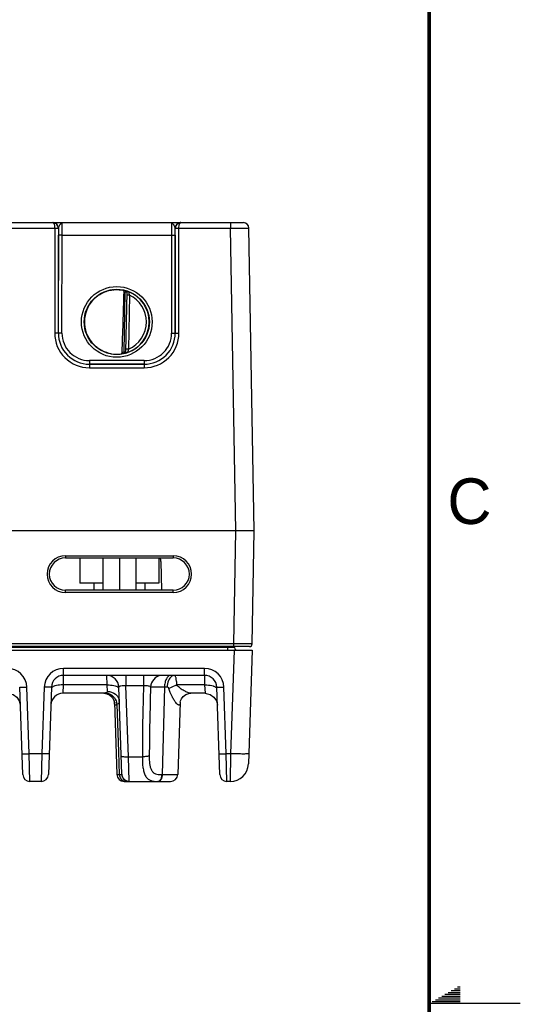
# Model space of a CAD drawing. Header units: inches. Extents: x 0 to 34, y 0 to 22.
# Tile 156 of 157: x 31.3 to 34, y 11 to 16.4. Entities that reach past the tile are written whole.
import ezdxf

# ---------------------------------------------------------------- set-up
doc = ezdxf.new("R2010")
doc.units = ezdxf.units.IN
doc.header["$LTSCALE"] = 1.87
doc.header["$MEASUREMENT"] = 0
doc.layers.get('0').update_dxf_attribs({"linetype": 'CONTINUOUS'})
doc.layers.add('02___PRT_ALL_AXES', color=7, linetype='CONTINUOUS')
doc.styles.add('TEXTSTYLE_2', font='txt')

msp = doc.modelspace()

# ---------------------------------------------------------------- linework, layer by layer
at = {"color": 7, "linetype": 'CONTINUOUS'}
for p, q in [((31.0837, 15.2779), (31.4383, 15.2779)), ((31.4398, 15.2779), (31.4383, 15.2779)), ((31.4385, 15.2779), (32.1386, 15.2779)), ((31.4387, 15.2779), (31.4386, 15.2779)), ((31.4401, 15.2779), (31.4387, 15.2779)), ((32.1386, 15.2779), (32.1362, 15.2779)), ((32.1387, 15.2779), (32.1372, 15.2779)), ((32.1387, 15.2779), (32.4826, 15.2779)), ((32.4126, 15.2779), (32.4126, 15.248)), ((31.0739, 15.248), (31.4482, 15.248)), ((31.4482, 15.248), (31.4481, 14.6726)), ((31.4482, 15.248), (31.4682, 15.248)), ((31.4482, 15.248), (31.4682, 15.2479)), ((31.4682, 15.2479), (31.4681, 14.6725)), ((31.4685, 15.2479), (31.4682, 15.2479)), ((32.1089, 15.2479), (32.1086, 15.2479)), ((32.1089, 15.2479), (32.1289, 15.248)), ((32.1089, 15.248), (32.1289, 15.248)), ((32.1089, 14.6725), (32.1089, 15.2479)), ((32.1289, 15.248), (32.4126, 15.248)), ((32.1289, 14.6726), (32.1289, 15.248)), ((32.4126, 15.248), (32.5126, 15.2484)), ((32.4415, 13.5889), (32.4126, 15.248)), ((32.5415, 13.5889), (32.5126, 15.2484)), ((31.4682, 14.6726), (31.4683, 15.2087)), ((31.4883, 15.2085), (31.4683, 15.2087)), ((31.4882, 14.6724), (31.4883, 15.2085)), ((31.4883, 15.2085), (32.0888, 15.2085)), ((32.0888, 15.2085), (32.1088, 15.2087)), ((32.0888, 15.2085), (32.0889, 14.6724)), ((32.1088, 15.2087), (32.1089, 14.6726)), ((31.8293, 14.57), (31.835, 14.8963)), ((31.8372, 14.9039), (31.835, 14.8963)), ((31.8429, 14.8962), (31.835, 14.8963)), ((31.8372, 14.9043), (31.8372, 14.9039)), ((31.8429, 14.8966), (31.8372, 14.5695)), ((31.8576, 14.8811), (31.8426, 14.8814)), ((31.8576, 14.8811), (31.8524, 14.5844)), ((31.4681, 14.6725), (31.4481, 14.6726)), ((31.4682, 14.6726), (31.4681, 14.6725)), ((31.4882, 14.6724), (31.4682, 14.6726)), ((32.0889, 14.6724), (32.1089, 14.6726)), ((32.1089, 14.6726), (32.1089, 14.6725)), ((32.1089, 14.6725), (32.1289, 14.6726)), ((31.8293, 14.57), (31.8372, 14.5699)), ((31.8312, 14.5624), (31.8293, 14.57)), ((31.8372, 14.5695), (31.8376, 14.5686)), ((31.8524, 14.5844), (31.8374, 14.5847)), ((31.8376, 14.5686), (31.8387, 14.5677)), ((31.9389, 14.5224), (31.6382, 14.5224)), ((31.6382, 14.5224), (31.6382, 14.5026)), ((31.8312, 14.5624), (31.8312, 14.562)), ((31.8312, 14.562), (31.8337, 14.5624)), ((31.9389, 14.5224), (31.9389, 14.5026)), ((31.6382, 14.5026), (31.6381, 14.5025)), ((31.6381, 14.5025), (31.939, 14.5025)), ((31.6381, 14.5025), (31.6381, 14.4826)), ((31.6381, 14.4826), (31.939, 14.4826)), ((31.9389, 14.5026), (31.6382, 14.5026)), ((31.9389, 14.5026), (31.939, 14.5025)), ((31.939, 14.5025), (31.939, 14.4826)), ((32.4416, 13.5889), (23.6196, 13.5889)), ((32.4307, 12.9695), (32.4416, 13.5889)), ((32.5307, 12.9695), (32.5415, 13.5889)), ((31.5073, 13.4527), (32.0978, 13.4527)), ((31.5073, 13.4527), (31.5073, 13.4409)), ((31.5073, 13.4409), (32.0978, 13.4409)), ((31.5865, 13.4409), (31.5865, 13.3029)), ((31.7117, 13.4409), (31.7117, 13.3029)), ((31.7125, 13.4409), (31.7125, 13.2637)), ((31.8025, 13.4409), (31.8025, 13.2637)), ((31.8925, 13.4409), (31.8925, 13.2637)), ((32.0185, 13.4409), (32.0185, 13.3029)), ((32.0978, 13.4527), (32.0978, 13.4409)), ((31.7125, 13.3029), (31.5865, 13.3029)), ((31.663, 13.3029), (31.663, 13.2637)), ((32.0185, 13.3029), (31.8925, 13.3029)), ((31.942, 13.3029), (31.942, 13.2637)), ((32.0978, 13.2637), (31.5073, 13.2637)), ((31.5073, 13.2515), (31.5073, 13.2637)), ((32.0978, 13.2515), (31.5073, 13.2515)), ((32.0978, 13.2515), (32.0978, 13.2637)), ((32.3949, 12.9497), (23.2856, 12.9497)), ((32.5157, 12.9548), (23.6184, 12.9548)), ((32.4307, 12.9695), (23.6194, 12.9695)), ((32.3949, 12.9497), (32.3948, 12.9548)), ((32.3949, 12.9497), (32.3949, 12.9352)), ((32.4307, 12.9548), (32.4307, 12.9695)), ((32.4343, 12.9497), (32.4342, 12.955)), ((20.7534, 12.9352), (32.5313, 12.9352)), ((32.4314, 12.9352), (32.4116, 12.3679)), ((32.5313, 12.9352), (32.5096, 12.3124)), ((31.4969, 12.7447), (31.4972, 12.7974)), ((32.2696, 12.8354), (31.4972, 12.8354)), ((31.4972, 12.7974), (31.4972, 12.8354)), ((32.2696, 12.7974), (31.4972, 12.7974)), ((31.7328, 12.7974), (31.7331, 12.7447)), ((31.8387, 12.7974), (31.8387, 12.7398)), ((31.9348, 12.7974), (31.9348, 12.7398)), ((32.2696, 12.7974), (32.2696, 12.8354)), ((32.2696, 12.7974), (32.2698, 12.7447)), ((31.2731, 12.2539), (31.2564, 12.7328)), ((31.3085, 12.3679), (31.2958, 12.7328)), ((31.391, 12.7328), (31.3782, 12.3679)), ((31.4303, 12.7328), (31.4136, 12.2539)), ((31.4938, 12.699), (31.4969, 12.7447)), ((31.7331, 12.7447), (31.4969, 12.7447)), ((31.7331, 12.7447), (31.7356, 12.7092)), ((31.8164, 12.2552), (31.7997, 12.7328)), ((31.9348, 12.7398), (31.8387, 12.7398)), ((31.8522, 12.3515), (31.8387, 12.7398)), ((32.05, 12.7328), (32.0372, 12.2539)), ((32.0646, 12.7328), (32.05, 12.7328)), ((32.2698, 12.7447), (32.118, 12.7447)), ((32.2698, 12.7447), (32.273, 12.699)), ((32.3314, 12.7331), (32.3341, 12.7307)), ((32.3532, 12.2539), (32.3364, 12.7328)), ((32.3885, 12.3679), (32.3758, 12.7328)), ((31.7168, 12.699), (31.4938, 12.699)), ((31.7167, 12.699), (31.7337, 12.6965)), ((31.7337, 12.6965), (31.7503, 12.6886)), ((32.273, 12.699), (32.1943, 12.699)), ((31.7706, 12.665), (31.771, 12.6645)), ((31.7746, 12.6533), (31.775, 12.65)), ((31.7751, 12.6497), (31.7889, 12.2539)), ((31.7989, 12.3775), (31.7901, 12.6391)), ((32.1361, 12.6497), (32.1222, 12.2539)), ((32.1361, 12.65), (32.1361, 12.6504)), ((32.1361, 12.6497), (32.1361, 12.65)), ((31.3782, 12.3679), (31.3085, 12.3679)), ((31.3125, 12.2159), (31.3085, 12.3679)), ((31.3782, 12.3679), (31.3742, 12.2159)), ((31.8031, 12.2539), (31.7989, 12.3775)), ((32.4116, 12.3679), (32.3885, 12.3679)), ((32.3925, 12.2159), (32.3885, 12.3679)), ((32.4116, 12.3679), (32.4096, 12.2159)), ((31.8522, 12.3515), (31.9288, 12.3515)), ((31.8557, 12.2177), (31.8522, 12.3515)), ((31.7889, 12.2539), (31.8031, 12.2539)), ((31.8031, 12.2539), (31.8158, 12.2539)), ((32.0341, 12.2539), (32.0372, 12.2539)), ((32.0372, 12.2539), (32.1222, 12.2539)), ((31.3742, 12.2159), (31.3125, 12.2159)), ((31.8283, 12.2159), (32.0829, 12.2159)), ((32.4096, 12.2159), (32.3925, 12.2159))]:
    msp.add_line(p, q, dxfattribs=at)
at = {"color": 2, "linetype": 'CONTINUOUS'}
for p, q in [((33.6039, 11.06), (33.6697, 11.06)), ((33.6213, 11.07), (33.6697, 11.07)), ((33.6386, 11.08), (33.6697, 11.08)), ((33.6559, 11.09), (33.6697, 11.09)), ((33.5173, 11.01), (33.6697, 11.01)), ((33.5347, 11.02), (33.6697, 11.02)), ((33.552, 11.03), (33.6697, 11.03)), ((33.5693, 11.04), (33.6697, 11.04)), ((33.5866, 11.05), (33.6697, 11.05)), ((34, 11), (33.5, 11))]:
    msp.add_line(p, q, dxfattribs=at)
at = {"color": 7, "linetype": 'CONTINUOUS', "const_width": 0.02}
msp.add_lwpolyline([(33.5, 0.5), (33.5, 21.5)], dxfattribs=at)
at = {"color": 7, "linetype": 'CONTINUOUS'}
for points in [[(31.193, 12.699), (31.1976, 12.6988), (31.2211, 12.6928), (31.2409, 12.6787), (31.2544, 12.6585), (31.2598, 12.6348)], [(31.7503, 12.6886), (31.7626, 12.6776), (31.7704, 12.6657), (31.7741, 12.6556), (31.7744, 12.654)], [(32.1361, 12.6496), (32.1361, 12.6506), (32.1376, 12.6576), (32.1426, 12.6691), (32.1522, 12.6816), (32.1664, 12.692), (32.184, 12.6981), (32.1943, 12.699)], [(32.273, 12.699), (32.2776, 12.6988), (32.3011, 12.6928), (32.321, 12.6787), (32.3345, 12.6585), (32.3399, 12.6348)], [(31.771, 12.6645), (31.7742, 12.6549), (31.7746, 12.6533)], [(31.7744, 12.654), (31.775, 12.6503), (31.775, 12.6497)], [(32.1361, 12.6504), (32.1374, 12.6571), (32.1375, 12.6573)]]:
    msp.add_lwpolyline(points, dxfattribs=at)
for centre, radius in [((31.7885, 14.734), 0.1937), ((31.7885, 14.7339), 0.1787)]:
    msp.add_circle(centre, radius, dxfattribs=at)
for centre, radius, start, end in [((31.4383, 15.2746), 0.00327, 87.8599, 89.9826), ((31.4385, 15.2479), 0.03, 87.5291, 89.999), ((31.4385, 15.2479), 0.03, 359.9956, 87.5279), ((32.1386, 15.2479), 0.03, 92.7602, 180.0044), ((32.1386, 15.2479), 0.03, 90.0012, 92.7589), ((32.1387, 15.2746), 0.00327, 90.0179, 92.1395), ((32.4826, 15.2479), 0.03, 1, 90), ((31.4381, 15.2479), 0.03, 359.9986, 0.2485), ((36.2615, 15.2083), 4.7932, 179.5265, 179.9953), ((27.5711, 15.2094), 4.5376, 359.9915, 0.4867), ((32.1389, 15.2479), 0.03, 179.7515, 180.0014), ((31.7885, 14.734), 0.1772, 97.5897, 260.4103), ((31.7887, 14.7331), 0.1781, 97.6098, 99.3988), ((31.7885, 14.7342), 0.1766, 74.0133, 78.9223), ((31.7885, 14.7339), 0.169, 74.0143, 76.3145), ((31.835, 14.8967), 0.00787, 359.0028, 74.0573), ((31.835, 14.8963), 0.00787, 1.6021, 74.0232), ((31.835, 14.8963), 0.00784, 359.0019, 1.612), ((31.7885, 14.7339), 0.1776, 359.9911, 68.799), ((32.1392, 14.9654), 0.2939, 192.9473, 196.6544), ((31.7885, 14.7339), 0.1626, 359.9909, 64.8568), ((31.7868, 14.734), 0.1755, 180.0274, 181.9215), ((31.7886, 14.7339), 0.1776, 289.1913, 359.9989), ((31.7886, 14.7339), 0.1626, 293.1308, 0.0029), ((31.6381, 14.6725), 0.1899, 179.9889, 270.0019), ((31.6381, 14.6724), 0.1699, 179.9848, 270.0049), ((31.6382, 14.6725), 0.17, 179.9855, 269.9982), ((31.6382, 14.6723), 0.15, 179.9812, 270.0003), ((31.9389, 14.6725), 0.17, 270.0018, 0.0145), ((31.9389, 14.6723), 0.15, 269.9997, 0.0188), ((31.939, 14.6725), 0.1899, 269.9981, 0.0111), ((31.939, 14.6724), 0.1699, 269.9951, 0.0152), ((31.7885, 14.734), 0.169, 280.1153, 283.9841), ((31.8293, 14.5696), 0.00787, 283.9402, 358.9971), ((31.8293, 14.57), 0.00787, 283.9738, 356.3969), ((31.8293, 14.57), 0.00784, 356.3871, 358.9981), ((31.7888, 14.7352), 0.1784, 259.0718, 260.3997), ((31.7872, 14.7252), 0.1683, 260.3451, 277.8085), ((31.7885, 14.7338), 0.1767, 277.0182, 283.9844), ((31.5073, 13.3521), 0.1006, 90.0006, 269.9994), ((31.5073, 13.3523), 0.0886, 90, 270), ((32.0978, 13.3521), 0.1006, 270.0003, 89.9997), ((32.0978, 13.3523), 0.0886, 270, 90), ((32.449, 12.95), 0.0148, 181, 240.3333), ((32.5157, 12.9698), 0.015, 270.0001, 359), ((31.1895, 12.7291), 0.1063, 2.0026, 89.9973), ((31.4972, 12.7291), 0.1063, 90.0003, 177.9997), ((31.4972, 12.7305), 0.0669, 90.0003, 177.9977), ((31.7328, 12.7305), 0.0669, 2, 90), ((32.0406, 12.7305), 0.0669, 98.0647, 177.9786), ((32.2696, 12.7291), 0.1063, 2.0026, 89.9973), ((32.2696, 12.7305), 0.0669, 2.0112, 90), ((44.9103, 12.3437), 12.9815, 178.25135, 179.96552), ((48.1886, 12.2343), 16.2225, 178.23871, 179.57212), ((31.4938, 12.6321), 0.0669, 90, 177.64), ((31.7193, 12.6297), 0.0714, 7.5142, 16.5809), ((32.4096, 12.3159), 0.1, 270, 358), ((31.3125, 12.2553), 0.0394, 182.0082, 270.0003), ((31.3742, 12.2553), 0.0394, 269.9997, 357.9918), ((31.8282, 12.2553), 0.0394, 182, 270), ((31.8446, 12.2552), 0.0416, 181.8363, 184.9139), ((32.0829, 12.2553), 0.0394, 270, 358), ((32.3925, 12.2553), 0.0394, 182.0082, 270.0003), ((31.8394, 12.2502), 0.0344, 251.9865, 256.4113), ((31.8555, 12.2571), 0.0393, 241.0957, 247.1547)]:
    msp.add_arc(centre, radius, start, end, dxfattribs=at)
msp.add_ellipse((31.8102, 17.4912), major_axis=(0.078, 4.4688), ratio=0.01745, start_param=-2.283644, end_param=-2.189561, dxfattribs=at)
for points, knots in [([(31.4385, 15.2779), (31.4391, 15.2779), (31.4406, 15.2773), (31.4423, 15.2755), (31.444, 15.2727), (31.4454, 15.2691), (31.4466, 15.2646), (31.4478, 15.2576), (31.4482, 15.2519), (31.4482, 15.248)], [0, 0, 0, 0, 0.058927, 0.132934, 0.228657, 0.347601, 0.48839, 0.647641, 1, 1, 1, 1]), ([(31.4682, 15.248), (31.4681, 15.2519), (31.4666, 15.2596), (31.4602, 15.2694), (31.4508, 15.2759), (31.4434, 15.2777), (31.4398, 15.2779)], [0, 0, 0, 0, 0.256304, 0.50879, 0.756176, 1, 1, 1, 1]), ([(31.4899, 15.2779), (31.4889, 15.2779), (31.4867, 15.2774), (31.4836, 15.2753), (31.4807, 15.2722), (31.4777, 15.2681), (31.4748, 15.2634), (31.4719, 15.2583), (31.4696, 15.2532), (31.4685, 15.2496), (31.4685, 15.2479)], [0, 0, 0, 0, 0.078756, 0.170582, 0.281971, 0.413169, 0.5601, 0.715105, 0.866637, 1, 1, 1, 1]), ([(31.4883, 15.2085), (31.4883, 15.213), (31.4883, 15.2219), (31.4884, 15.2348), (31.4885, 15.2449), (31.4887, 15.2524), (31.4888, 15.2575), (31.4889, 15.262), (31.489, 15.2661), (31.4891, 15.2695), (31.4893, 15.2724), (31.4894, 15.2745), (31.4895, 15.2758), (31.4896, 15.2765), (31.4896, 15.2771), (31.4897, 15.2775), (31.4898, 15.2778), (31.4898, 15.2779), (31.4899, 15.2779)], [0, 0, 0, 0, 0.195368, 0.382973, 0.55569, 0.634386, 0.706958, 0.772718, 0.831042, 0.881376, 0.923246, 0.956259, 0.969347, 0.980118, 0.98855, 0.994633, 0.998383, 1, 1, 1, 1]), ([(32.0872, 15.2779), (32.0872, 15.2779), (32.0873, 15.2778), (32.0874, 15.2775), (32.0874, 15.2771), (32.0875, 15.2765), (32.0876, 15.2758), (32.0877, 15.2745), (32.0878, 15.2724), (32.088, 15.2695), (32.0881, 15.2661), (32.0882, 15.262), (32.0883, 15.2575), (32.0884, 15.2524), (32.0885, 15.2449), (32.0887, 15.2348), (32.0888, 15.2219), (32.0888, 15.213), (32.0888, 15.2085)], [0, 0, 0, 0, 0.00163, 0.005392, 0.011478, 0.019909, 0.030679, 0.043767, 0.07678, 0.118649, 0.168982, 0.227304, 0.293062, 0.365632, 0.444325, 0.617036, 0.804634, 1, 1, 1, 1]), ([(32.1086, 15.2479), (32.1085, 15.2496), (32.1075, 15.2532), (32.1051, 15.2583), (32.1023, 15.2634), (32.0994, 15.2681), (32.0964, 15.2722), (32.0934, 15.2753), (32.0904, 15.2774), (32.0882, 15.2779), (32.0872, 15.2779)], [0, 0, 0, 0, 0.133375, 0.284921, 0.439936, 0.58687, 0.718061, 0.829437, 0.921249, 1, 1, 1, 1]), ([(32.1372, 15.2779), (32.1335, 15.2777), (32.1261, 15.2759), (32.1168, 15.2693), (32.1104, 15.2596), (32.1089, 15.2519), (32.1089, 15.248)], [0, 0, 0, 0, 0.243825, 0.491225, 0.743715, 1, 1, 1, 1]), ([(32.1289, 15.248), (32.1289, 15.2519), (32.1293, 15.2576), (32.1305, 15.2646), (32.1317, 15.2691), (32.1331, 15.2727), (32.1347, 15.2755), (32.1365, 15.2773), (32.138, 15.2779), (32.1386, 15.2779)], [0, 0, 0, 0, 0.35236, 0.511612, 0.652403, 0.771347, 0.867068, 0.941073, 1, 1, 1, 1]), ([(31.6114, 14.7354), (31.6114, 14.7458), (31.6134, 14.7664), (31.6217, 14.7964), (31.6351, 14.8244), (31.6532, 14.8497), (31.6754, 14.8715), (31.7011, 14.8891), (31.7294, 14.902), (31.7495, 14.9071), (31.7596, 14.9088)], [0, 0, 0, 0, 0.124994, 0.249987, 0.374981, 0.49998, 0.624979, 0.749984, 0.87499, 1, 1, 1, 1]), ([(31.7651, 14.9096), (31.7704, 14.9103), (31.7896, 14.912), (31.809, 14.9103), (31.8225, 14.9074)], [0, 0, 0, 0, 0.279236, 1, 1, 1, 1]), ([(31.8284, 14.8981), (31.8285, 14.8993), (31.8282, 14.9015), (31.8269, 14.9045), (31.825, 14.9065), (31.8233, 14.9073), (31.8225, 14.9074)], [0, 0, 0, 0, 0.29813, 0.561485, 0.78951, 1, 1, 1, 1]), ([(31.8528, 14.8995), (31.8517, 14.8999), (31.8496, 14.9007), (31.8467, 14.9017), (31.844, 14.9025), (31.8418, 14.9032), (31.8401, 14.9036), (31.839, 14.9039), (31.8384, 14.9041), (31.8379, 14.9042), (31.8375, 14.9043), (31.8373, 14.9043), (31.8372, 14.9043), (31.8372, 14.9043)], [0, 0, 0, 0, 0.209002, 0.401143, 0.572522, 0.719607, 0.838965, 0.887207, 0.927301, 0.958883, 0.981641, 0.995322, 1, 1, 1, 1]), ([(31.8528, 14.8995), (31.8517, 14.8999), (31.85, 14.8999), (31.8479, 14.8995), (31.8464, 14.8991), (31.845, 14.8985), (31.8438, 14.8979), (31.8429, 14.8971), (31.8429, 14.8966)], [0, 0, 0, 0, 0.296253, 0.448699, 0.596767, 0.731961, 0.846449, 1, 1, 1, 1]), ([(31.755, 14.56), (31.7452, 14.5619), (31.726, 14.5673), (31.6989, 14.5802), (31.6744, 14.5974), (31.6531, 14.6184), (31.6357, 14.6427), (31.6226, 14.6696), (31.6141, 14.6983), (31.6118, 14.7182), (31.6115, 14.7281)], [0, 0, 0, 0, 0.125009, 0.250015, 0.37502, 0.500019, 0.625017, 0.750011, 0.875004, 1, 1, 1, 1]), ([(31.8101, 14.5585), (31.8111, 14.5586), (31.8131, 14.5592), (31.8156, 14.561), (31.8176, 14.564), (31.8181, 14.5664), (31.8181, 14.5676)], [0, 0, 0, 0, 0.224287, 0.456533, 0.713042, 1, 1, 1, 1]), ([(31.8337, 14.5624), (31.8349, 14.5628), (31.8372, 14.5642), (31.8384, 14.5665), (31.8387, 14.5677)], [0, 0, 0, 0, 0.490097, 1, 1, 1, 1]), ([(31.8387, 14.5677), (31.8393, 14.5674), (31.8406, 14.5669), (31.8432, 14.566), (31.8455, 14.5658), (31.8469, 14.5662)], [0, 0, 0, 0, 0.226855, 0.484828, 1, 1, 1, 1]), ([(31.8524, 14.5844), (31.8517, 14.5823), (31.8498, 14.5763), (31.848, 14.5702), (31.8469, 14.5662)], [0, 0, 0, 0, 0.346233, 1, 1, 1, 1]), ([(31.8337, 14.5624), (31.8356, 14.5629), (31.84, 14.564), (31.8444, 14.5653), (31.8469, 14.5662)], [0, 0, 0, 0, 0.415281, 1, 1, 1, 1]), ([(32.5415, 13.5889), (32.5414, 13.5889), (32.5407, 13.5889), (32.5382, 13.5888), (32.5327, 13.5888), (32.5236, 13.5887), (32.5056, 13.5887), (32.4844, 13.5887), (32.4641, 13.5887), (32.4513, 13.5888), (32.4448, 13.5889), (32.4416, 13.5889)], [0, 0, 0, 0, 0.004826, 0.01923, 0.076142, 0.168554, 0.292918, 0.617335, 0.804919, 0.901987, 1, 1, 1, 1]), ([(32.4343, 12.9497), (32.4343, 12.9496), (32.4339, 12.9497), (32.4334, 12.9496), (32.4324, 12.9497), (32.4305, 12.9496), (32.4272, 12.9496), (32.4224, 12.9496), (32.4165, 12.9496), (32.4072, 12.9496), (32.3999, 12.9497), (32.3949, 12.9497)], [0, 0, 0, 0, 0.004927, 0.019406, 0.043294, 0.076408, 0.168846, 0.293238, 0.444695, 0.61748, 1, 1, 1, 1]), ([(32.5307, 12.9695), (32.5307, 12.9695), (32.5307, 12.9695), (32.5306, 12.9695), (32.5304, 12.9695), (32.5302, 12.9695), (32.53, 12.9695), (32.5295, 12.9695), (32.5287, 12.9695), (32.5277, 12.9695), (32.5263, 12.9694), (32.5248, 12.9694), (32.5223, 12.9694), (32.5186, 12.9694), (32.5136, 12.9694), (32.5078, 12.9694), (32.5012, 12.9694), (32.494, 12.9694), (32.4832, 12.9694), (32.4685, 12.9694), (32.45, 12.9695), (32.4372, 12.9695), (32.4307, 12.9695)], [0, 0, 0, 0, 0.000309, 0.001216, 0.002722, 0.004829, 0.007536, 0.010839, 0.019232, 0.029986, 0.043077, 0.058473, 0.076137, 0.118094, 0.168544, 0.227001, 0.292904, 0.365616, 0.444439, 0.617324, 0.804913, 1, 1, 1, 1]), ([(32.0844, 12.7974), (32.0798, 12.7974), (32.0694, 12.7928), (32.0589, 12.7777), (32.0519, 12.757), (32.0501, 12.7412), (32.05, 12.7328)], [0, 0, 0, 0, 0.17497, 0.400099, 0.682156, 1, 1, 1, 1]), ([(32.0895, 12.7925), (32.0814, 12.787), (32.0687, 12.7672), (32.0649, 12.7451), (32.0646, 12.7328)], [0, 0, 0, 0, 0.44557, 1, 1, 1, 1]), ([(32.1044, 12.7974), (32.1032, 12.7974), (32.0979, 12.797), (32.0928, 12.7948), (32.0895, 12.7925)], [0, 0, 0, 0, 0.240977, 1, 1, 1, 1]), ([(32.118, 12.7447), (32.1176, 12.7518), (32.1165, 12.7647), (32.1142, 12.7796), (32.1114, 12.7888), (32.1093, 12.794), (32.1064, 12.7974), (32.1044, 12.7974)], [0, 0, 0, 0, 0.38432, 0.689837, 0.805392, 0.894271, 1, 1, 1, 1]), ([(31.2564, 12.7328), (31.2564, 12.7325), (31.2579, 12.7326), (31.2597, 12.7323), (31.2636, 12.7323), (31.2683, 12.7322), (31.2742, 12.7323), (31.2834, 12.7324), (31.2907, 12.7326), (31.2958, 12.7328)], [0, 0, 0, 0, 0.020389, 0.077486, 0.169968, 0.294095, 0.445312, 0.617961, 1, 1, 1, 1]), ([(31.4303, 12.7328), (31.4303, 12.7325), (31.4288, 12.7326), (31.427, 12.7323), (31.4232, 12.7323), (31.4184, 12.7322), (31.4125, 12.7323), (31.4033, 12.7324), (31.396, 12.7326), (31.391, 12.7328)], [0, 0, 0, 0, 0.020389, 0.077486, 0.169968, 0.294095, 0.445312, 0.617961, 1, 1, 1, 1]), ([(31.4499, 12.7397), (31.4463, 12.7387), (31.4402, 12.7365), (31.4346, 12.7328), (31.4327, 12.7307)], [0, 0, 0, 0, 0.57259, 1, 1, 1, 1]), ([(31.4969, 12.7447), (31.4926, 12.7448), (31.4768, 12.7448), (31.4609, 12.743), (31.4499, 12.7397)], [0, 0, 0, 0, 0.272895, 1, 1, 1, 1]), ([(31.7331, 12.7447), (31.7374, 12.7448), (31.7532, 12.7448), (31.7691, 12.743), (31.7801, 12.7397)], [0, 0, 0, 0, 0.272899, 1, 1, 1, 1]), ([(31.7801, 12.7397), (31.7837, 12.7387), (31.7898, 12.7365), (31.7955, 12.7328), (31.7973, 12.7307)], [0, 0, 0, 0, 0.572613, 1, 1, 1, 1]), ([(31.8387, 12.7398), (31.8293, 12.7403), (31.8182, 12.7405), (31.8061, 12.7376), (31.8023, 12.7363), (31.7997, 12.7342), (31.7997, 12.7328)], [0, 0, 0, 0, 0.687887, 0.806691, 0.896773, 1, 1, 1, 1]), ([(31.9738, 12.7329), (31.9735, 12.7344), (31.9692, 12.7371), (31.9611, 12.7389), (31.9489, 12.7402), (31.9398, 12.74), (31.9348, 12.7398)], [0, 0, 0, 0, 0.110424, 0.322731, 0.63247, 1, 1, 1, 1]), ([(32.05, 12.7328), (32.0398, 12.7329), (32.0218, 12.733), (31.9985, 12.7333), (31.9833, 12.7329), (31.9759, 12.7332), (31.9738, 12.7329)], [0, 0, 0, 0, 0.399366, 0.710569, 0.914866, 1, 1, 1, 1]), ([(32.0745, 12.7249), (32.074, 12.7272), (32.0714, 12.7314), (32.0668, 12.7328), (32.0646, 12.7328)], [0, 0, 0, 0, 0.526709, 1, 1, 1, 1]), ([(32.118, 12.7447), (32.114, 12.7434), (32.099, 12.7381), (32.0844, 12.7313), (32.0745, 12.7249)], [0, 0, 0, 0, 0.263549, 1, 1, 1, 1]), ([(32.1943, 12.699), (32.1887, 12.699), (32.176, 12.7033), (32.1568, 12.7125), (32.1361, 12.7257), (32.1231, 12.7374), (32.118, 12.7447)], [0, 0, 0, 0, 0.186465, 0.431528, 0.70677, 1, 1, 1, 1]), ([(32.2698, 12.7447), (32.2741, 12.7448), (32.2899, 12.7448), (32.3059, 12.743), (32.3169, 12.7397)], [0, 0, 0, 0, 0.272899, 1, 1, 1, 1]), ([(32.3169, 12.7397), (32.3183, 12.7393), (32.3234, 12.7376), (32.3284, 12.7354), (32.3314, 12.7331)], [0, 0, 0, 0, 0.289098, 1, 1, 1, 1]), ([(32.3364, 12.7328), (32.3365, 12.7325), (32.338, 12.7326), (32.3397, 12.7323), (32.3436, 12.7323), (32.3483, 12.7322), (32.3542, 12.7323), (32.3635, 12.7324), (32.3708, 12.7326), (32.3758, 12.7328)], [0, 0, 0, 0, 0.020389, 0.077486, 0.169968, 0.294095, 0.445312, 0.617961, 1, 1, 1, 1]), ([(31.7287, 12.7013), (31.7276, 12.701), (31.7237, 12.6998), (31.7197, 12.699), (31.7167, 12.699)], [0, 0, 0, 0, 0.282276, 1, 1, 1, 1]), ([(31.7356, 12.7092), (31.7357, 12.7075), (31.7344, 12.7035), (31.7306, 12.702), (31.7287, 12.7013)], [0, 0, 0, 0, 0.456024, 1, 1, 1, 1]), ([(31.7287, 12.7013), (31.7324, 12.7009), (31.7475, 12.6979), (31.7613, 12.6894), (31.7694, 12.6811)], [0, 0, 0, 0, 0.244663, 1, 1, 1, 1]), ([(31.7356, 12.7092), (31.7519, 12.7094), (31.7774, 12.7015), (31.7981, 12.677), (31.8022, 12.662), (31.8024, 12.6547)], [0, 0, 0, 0, 0.522494, 0.766899, 1, 1, 1, 1]), ([(32.1361, 12.6497), (32.136, 12.6475), (32.1357, 12.6436), (32.1347, 12.6387), (32.1327, 12.6351), (32.1292, 12.634), (32.1254, 12.6356), (32.1192, 12.6402), (32.1109, 12.6498), (32.1008, 12.6644), (32.0867, 12.6891), (32.0783, 12.71), (32.0745, 12.7249)], [0, 0, 0, 0, 0.0518, 0.09148, 0.119777, 0.143221, 0.172835, 0.21358, 0.32641, 0.470514, 0.634997, 1, 1, 1, 1]), ([(31.7901, 12.6391), (31.7891, 12.6381), (31.7871, 12.6365), (31.7841, 12.6348), (31.7813, 12.6341), (31.7777, 12.6355), (31.7755, 12.6416), (31.7752, 12.6466), (31.7751, 12.6497)], [0, 0, 0, 0, 0.152567, 0.274779, 0.369386, 0.450938, 0.661345, 1, 1, 1, 1]), ([(31.8024, 12.6547), (31.8026, 12.6514), (31.8004, 12.6439), (31.7937, 12.6404), (31.7901, 12.6391)], [0, 0, 0, 0, 0.46314, 1, 1, 1, 1]), ([(31.2691, 12.3679), (31.2692, 12.3676), (31.2707, 12.3677), (31.2724, 12.3674), (31.2763, 12.3674), (31.281, 12.3673), (31.2869, 12.3674), (31.2962, 12.3675), (31.3035, 12.3677), (31.3085, 12.3679)], [0, 0, 0, 0, 0.020389, 0.077486, 0.169968, 0.294095, 0.445312, 0.617961, 1, 1, 1, 1]), ([(31.4176, 12.3679), (31.4175, 12.3676), (31.416, 12.3677), (31.4143, 12.3674), (31.4104, 12.3674), (31.4057, 12.3673), (31.3998, 12.3674), (31.3905, 12.3675), (31.3832, 12.3677), (31.3782, 12.3679)], [0, 0, 0, 0, 0.020389, 0.077485, 0.169968, 0.294095, 0.445312, 0.61796, 1, 1, 1, 1]), ([(31.8129, 12.3556), (31.8129, 12.3551), (31.814, 12.3542), (31.8178, 12.353), (31.8259, 12.3518), (31.8379, 12.3512), (31.8472, 12.3513), (31.8522, 12.3515)], [0, 0, 0, 0, 0.032419, 0.093366, 0.309008, 0.626514, 1, 1, 1, 1]), ([(31.9666, 12.3554), (31.9649, 12.3546), (31.9601, 12.3535), (31.9475, 12.3518), (31.9366, 12.3515), (31.9288, 12.3515)], [0, 0, 0, 0, 0.147999, 0.379667, 1, 1, 1, 1]), ([(31.9666, 12.3554), (31.9665, 12.3414), (31.967, 12.321), (31.9715, 12.2953), (31.9772, 12.2789), (31.9868, 12.2659), (32.0005, 12.2577), (32.0167, 12.2542), (32.0281, 12.2539), (32.0341, 12.2539)], [0, 0, 0, 0, 0.293726, 0.427244, 0.547414, 0.655463, 0.760692, 0.87425, 1, 1, 1, 1]), ([(32.3492, 12.3679), (32.3492, 12.3676), (32.3507, 12.3677), (32.3525, 12.3674), (32.3563, 12.3674), (32.3611, 12.3673), (32.367, 12.3674), (32.3762, 12.3675), (32.3835, 12.3677), (32.3885, 12.3679)], [0, 0, 0, 0, 0.020389, 0.077486, 0.169968, 0.294095, 0.445312, 0.617961, 1, 1, 1, 1]), ([(32.5115, 12.3679), (32.5115, 12.3677), (32.5106, 12.3675), (32.5093, 12.3672), (32.5068, 12.367), (32.5019, 12.3667), (32.4935, 12.3665), (32.4813, 12.3664), (32.4663, 12.3665), (32.4428, 12.3669), (32.4243, 12.3675), (32.4116, 12.3679)], [0, 0, 0, 0, 0.005911, 0.020689, 0.044676, 0.077779, 0.170232, 0.294319, 0.445488, 0.618082, 1, 1, 1, 1]), ([(31.9288, 12.3515), (31.9287, 12.332), (31.9296, 12.3039), (31.936, 12.2691), (31.9435, 12.2482), (31.9554, 12.2318), (31.972, 12.2213), (31.9921, 12.2165), (32.0064, 12.2159), (32.014, 12.2159)], [0, 0, 0, 0, 0.314555, 0.450403, 0.568027, 0.670846, 0.769579, 0.876994, 1, 1, 1, 1]), ([(31.8032, 12.2517), (31.8038, 12.2441), (31.8091, 12.2293), (31.8219, 12.2198), (31.8288, 12.2176)], [0, 0, 0, 0, 0.512056, 1, 1, 1, 1]), ([(31.8158, 12.2539), (31.8161, 12.2539), (31.8164, 12.2546), (31.8164, 12.255), (31.8164, 12.2552)], [0, 0, 0, 0, 0.619253, 1, 1, 1, 1]), ([(31.8158, 12.2539), (31.8162, 12.2441), (31.8248, 12.2239), (31.8452, 12.2159), (31.855, 12.2159)], [0, 0, 0, 0, 0.50069, 1, 1, 1, 1]), ([(31.8164, 12.2552), (31.8166, 12.2486), (31.8206, 12.2354), (31.8307, 12.2258), (31.8364, 12.2226)], [0, 0, 0, 0, 0.498829, 1, 1, 1, 1]), ([(32.0341, 12.2539), (32.0339, 12.2455), (32.0319, 12.2315), (32.0227, 12.2182), (32.0172, 12.2164)], [0, 0, 0, 0, 0.590444, 1, 1, 1, 1]), ([(32.0372, 12.2539), (32.0371, 12.249), (32.036, 12.2396), (32.0319, 12.2257), (32.0237, 12.2159), (32.0179, 12.2159)], [0, 0, 0, 0, 0.326212, 0.61508, 1, 1, 1, 1]), ([(31.855, 12.2159), (31.8554, 12.2159), (31.8558, 12.2168), (31.8557, 12.2174), (31.8557, 12.2177)], [0, 0, 0, 0, 0.613379, 1, 1, 1, 1])]:
    msp.add_open_spline(points, degree=3, knots=knots, dxfattribs=at)
for points in [[(31.7694, 12.6811), (31.7779, 12.6726), (31.7844, 12.6616), (31.7878, 12.6501)], [(31.8313, 12.2168), (31.8338, 12.2162), (31.8365, 12.2159), (31.8391, 12.2159)], [(31.8402, 12.2208), (31.8451, 12.2188), (31.8504, 12.2176), (31.8557, 12.2177)], [(32.0172, 12.2164), (32.0162, 12.2161), (32.0151, 12.2159), (32.014, 12.2159)]]:
    msp.add_open_spline(points, degree=3, dxfattribs=at)
at = {"layer": '02___PRT_ALL_AXES', "color": 7, "linetype": 'CONTINUOUS'}
msp.add_line((32.0306, 13.4209), (32.0333, 13.2637), dxfattribs=at)
for centre, radius, start, end in [((31.9715, 13.4198), 0.0591, 1, 20.8707), ((31.9726, 13.4202), 0.0579, 18.6221, 20.8877)]:
    msp.add_arc(centre, radius, start, end, dxfattribs=at)

# ---------------------------------------------------------------- texts
at = {"color": 2, "linetype": 'CONTINUOUS', "insert": (33.6004, 13.8767), "char_height": 0.25, "width": 0.25, "attachment_point": 1, "line_spacing_factor": 0.9, "style": 'TEXTSTYLE_2'}
msp.add_mtext('C', dxfattribs=at)

doc.saveas('drawing.dxf')
